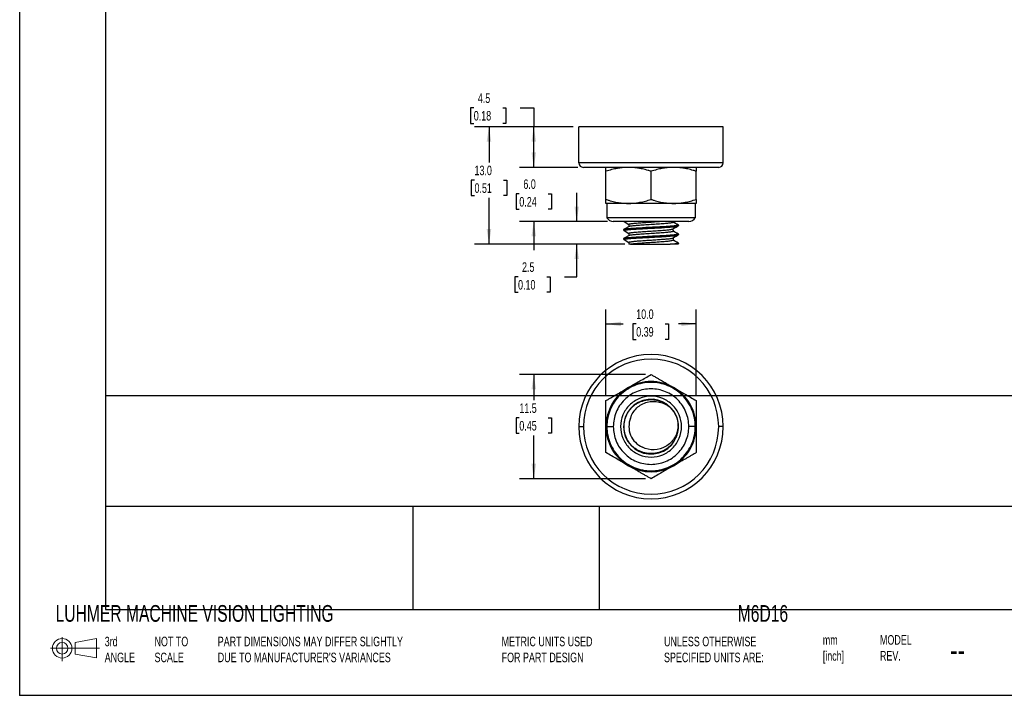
# Model space of a CAD drawing. Header units: millimetres. Extents: x 0 to 419, y 0 to 324.
# Tile 1 of 5: x 0 to 109, y 0 to 75. Entities that reach past the tile are written whole.
import ezdxf

# ---------------------------------------------------------------- set-up
doc = ezdxf.new("R2010")
doc.units = ezdxf.units.MM
doc.header["$LTSCALE"] = 0.5
doc.layers.add('DIMENSIONS', color=140, linetype='Continuous', lineweight=25)
doc.layers.add('TEXT', color=140, linetype='Continuous', lineweight=25)
doc.styles.add('SLDTEXTSTYLE0', font='TXT', dxfattribs={"width": 0.7})
doc.dimstyles.new('SLDDIMSTYLE1', dxfattribs={"dimtxt": 1.079004, "dimasz": 1.651, "dimexe": 0, "dimexo": 0.0625, "dimgap": 0.269751, "dimtad": 0, "dimtih": 1, "dimtoh": 1, "dimdec": 1, "dimrnd": 1e-09, "dimzin": 12, "dimdsep": 46, "dimtxsty": 'SLDTEXTSTYLE0', "dimsah": 1, "dimcen": 0.09, "dimadec": 0, "dimazin": 3, "dimtfac": 1, "dimtdec": 1, "dimtofl": 0, "dimtmove": 0, "dimatfit": 3, "dimfxl": 0, "dimfrac": 2, "dimtolj": 1, "dimtzin": 12, "dimarcsym": 0})
doc.dimstyles.new('SLDDIMSTYLE2', dxfattribs={"dimtxt": 1.079004, "dimasz": 1.651, "dimexe": 0, "dimexo": 0.0625, "dimgap": 0.269751, "dimtad": 0, "dimtih": 1, "dimtoh": 1, "dimdec": 1, "dimrnd": 1e-09, "dimzin": 4, "dimdsep": 46, "dimtxsty": 'SLDTEXTSTYLE0', "dimsah": 1, "dimcen": 0.09, "dimadec": 0, "dimazin": 1, "dimtfac": 1, "dimtdec": 1, "dimtmove": 0, "dimatfit": 0, "dimfxl": 0, "dimfrac": 2, "dimtolj": 1, "dimtzin": 12, "dimarcsym": 0})
doc.dimstyles.new('SLDDIMSTYLE3', dxfattribs={"dimtxt": 1.079004, "dimasz": 1.651, "dimexe": 0, "dimexo": 0.0625, "dimgap": 0.269751, "dimtad": 0, "dimtih": 1, "dimtoh": 1, "dimdec": 1, "dimrnd": 1e-09, "dimzin": 12, "dimdsep": 46, "dimtxsty": 'SLDTEXTSTYLE0', "dimsah": 1, "dimcen": 0.09, "dimadec": 0, "dimazin": 3, "dimtfac": 1, "dimtdec": 1, "dimtmove": 0, "dimatfit": 0, "dimfxl": 0, "dimfrac": 2, "dimtolj": 1, "dimtzin": 12, "dimarcsym": 0})
doc.dimstyles.new('SLDDIMSTYLE4', dxfattribs={"dimtxt": 1.079004, "dimasz": 1.651, "dimexe": 0, "dimexo": 0.0625, "dimgap": 0.269751, "dimtad": 0, "dimtih": 1, "dimtoh": 1, "dimdec": 1, "dimrnd": 1e-09, "dimzin": 4, "dimdsep": 46, "dimtxsty": 'SLDTEXTSTYLE0', "dimsah": 1, "dimcen": 0.09, "dimadec": 0, "dimazin": 1, "dimtfac": 1, "dimtdec": 1, "dimtofl": 0, "dimtmove": 0, "dimatfit": 3, "dimfxl": 0, "dimfrac": 2, "dimtolj": 1, "dimtzin": 12, "dimarcsym": 0})

# ---------------------------------------------------------------- blocks, each defined once
blk = doc.blocks.new('Block11')
at = {"color": 7, "linetype": 'Continuous', "lineweight": 18}
for p, q in [((1.29, 2.66), (1.29, 0)), ((2.74, 2.08), (5.09, 2.52)), ((5.09, 2.52), (5.09, 0.37)), ((0, 1.44), (5.44, 1.44)), ((2.74, 0.8), (2.74, 2.08)), ((2.74, 0.8), (5.09, 0.37))]:
    blk.add_line(p, q, dxfattribs=at)
for radius in [1.08, 0.643]:
    blk.add_circle((1.29, 1.44), radius, dxfattribs=at)
blk = doc.blocks.new('Block12')
at = {"color": 7, "linetype": 'Continuous'}
blk.add_blockref('Block11', (0, 0), dxfattribs=at)
blk = doc.blocks.new('_D_1')
at = {"layer": 'DIMENSIONS'}
for p, q in [((50.34, 65.14), (49.98, 65.14)), ((49.98, 65.14), (49.98, 63.42)), ((53.55, 65.14), (53.91, 65.14)), ((53.91, 65.14), (53.91, 63.42)), ((55.49, 65.14), (56.99, 65.14)), ((56.99, 65.14), (56.99, 63.04)), ((49.98, 63.42), (50.34, 63.42)), ((53.91, 63.42), (53.55, 63.42)), ((61.36, 63.04), (55.41, 63.04)), ((56.99, 58.54), (56.99, 63.04)), ((61.86, 58.54), (55.41, 58.54))]:
    blk.add_line(p, q, dxfattribs=at)
for points in [[(56.99, 63.04), (56.74, 61.39), (57.25, 61.39)], [(56.99, 58.54), (57.25, 60.19), (56.74, 60.19)]]:
    blk.add_solid(points, dxfattribs=at)
at = {"layer": 'DIMENSIONS', "char_height": 1.058, "attachment_point": 1, "style": 'SLDTEXTSTYLE0'}
for s, insert in [('4.5', (50.79, 66.74)), ('0.18', (50.34, 64.79))]:
    blk.add_mtext(s, dxfattribs=dict(at, insert=insert))
blk = doc.blocks.new('_D_2')
at = {"layer": 'DIMENSIONS'}
for p, q in [((56.99, 58.54), (56.99, 61.72)), ((61.86, 58.54), (55.41, 58.54)), ((55.39, 55.6), (55.03, 55.6)), ((55.03, 55.6), (55.03, 53.89)), ((58.6, 55.6), (58.96, 55.6)), ((58.96, 55.6), (58.96, 53.89)), ((55.03, 53.89), (55.39, 53.89)), ((58.96, 53.89), (58.6, 53.89)), ((65.17, 52.54), (55.41, 52.54)), ((56.99, 52.54), (56.99, 49.37))]:
    blk.add_line(p, q, dxfattribs=at)
for points in [[(56.99, 58.54), (57.25, 60.19), (56.74, 60.19)], [(56.99, 52.54), (56.74, 50.89), (57.25, 50.89)]]:
    blk.add_solid(points, dxfattribs=at)
at = {"layer": 'DIMENSIONS', "char_height": 1.058, "attachment_point": 1, "style": 'SLDTEXTSTYLE0'}
for s, insert in [('6.0', (55.84, 57.21)), ('0.24', (55.39, 55.25))]:
    blk.add_mtext(s, dxfattribs=dict(at, insert=insert))
blk = doc.blocks.new('_D_3')
at = {"layer": 'DIMENSIONS'}
for p, q in [((61.75, 52.54), (61.75, 55.72)), ((65.17, 52.54), (60.16, 52.54)), ((67.09, 50.04), (60.16, 50.04)), ((61.75, 46.4), (61.75, 50.04)), ((55.25, 46.4), (54.88, 46.4)), ((54.88, 46.4), (54.88, 44.69)), ((58.45, 46.4), (58.81, 46.4)), ((58.81, 46.4), (58.81, 44.69)), ((60.4, 46.4), (61.75, 46.4)), ((54.88, 44.69), (55.25, 44.69)), ((58.81, 44.69), (58.45, 44.69))]:
    blk.add_line(p, q, dxfattribs=at)
for points in [[(61.75, 52.54), (62, 54.19), (61.5, 54.19)], [(61.75, 50.04), (61.5, 48.39), (62, 48.39)]]:
    blk.add_solid(points, dxfattribs=at)
at = {"layer": 'DIMENSIONS', "char_height": 1.058, "attachment_point": 1, "style": 'SLDTEXTSTYLE0'}
for s, insert in [('2.5', (55.69, 48.01)), ('0.10', (55.25, 46.05))]:
    blk.add_mtext(s, dxfattribs=dict(at, insert=insert))
blk = doc.blocks.new('_D_4')
at = {"layer": 'DIMENSIONS'}
for p, q in [((61.36, 63.04), (50.44, 63.04)), ((52.03, 63.04), (52.03, 59.08)), ((50.42, 57.12), (50.06, 57.12)), ((50.06, 57.12), (50.06, 55.41)), ((53.63, 57.12), (53.99, 57.12)), ((53.99, 57.12), (53.99, 55.41)), ((50.06, 55.41), (50.42, 55.41)), ((52.03, 50.04), (52.03, 55.16)), ((53.99, 55.41), (53.63, 55.41)), ((67.09, 50.04), (50.44, 50.04))]:
    blk.add_line(p, q, dxfattribs=at)
for points in [[(52.03, 63.04), (51.77, 61.39), (52.28, 61.39)], [(52.03, 50.04), (52.28, 51.69), (51.77, 51.69)]]:
    blk.add_solid(points, dxfattribs=at)
at = {"layer": 'DIMENSIONS', "char_height": 1.058, "attachment_point": 1, "style": 'SLDTEXTSTYLE0'}
for s, insert in [('13.0', (50.42, 58.73)), ('0.51', (50.42, 56.77))]:
    blk.add_mtext(s, dxfattribs=dict(at, insert=insert))
blk = doc.blocks.new('_D_5')
at = {"layer": 'DIMENSIONS'}
for p, q in [((69.36, 35.57), (55.41, 35.57)), ((56.99, 35.57), (56.99, 32.72)), ((55.39, 30.77), (55.03, 30.77)), ((55.03, 30.77), (55.03, 29.05)), ((58.6, 30.77), (58.96, 30.77)), ((58.96, 30.77), (58.96, 29.05)), ((55.03, 29.05), (55.39, 29.05)), ((56.99, 24.02), (56.99, 28.81)), ((58.96, 29.05), (58.6, 29.05)), ((69.36, 24.02), (55.41, 24.02))]:
    blk.add_line(p, q, dxfattribs=at)
for points in [[(56.99, 35.57), (56.74, 33.92), (57.25, 33.92)], [(56.99, 24.02), (57.25, 25.67), (56.74, 25.67)]]:
    blk.add_solid(points, dxfattribs=at)
at = {"layer": 'DIMENSIONS', "char_height": 1.058, "attachment_point": 1, "style": 'SLDTEXTSTYLE0'}
for s, insert in [('11.5', (55.39, 32.37)), ('0.45', (55.39, 30.42))]:
    blk.add_mtext(s, dxfattribs=dict(at, insert=insert))
blk = doc.blocks.new('_D_6')
at = {"layer": 'DIMENSIONS'}
for p, q in [((64.99, 33.32), (64.99, 42.77)), ((74.99, 33.32), (74.99, 42.77)), ((64.99, 41.18), (66.89, 41.18)), ((68.35, 41.18), (67.99, 41.18)), ((67.99, 41.18), (67.99, 39.47)), ((71.56, 41.18), (71.92, 41.18)), ((71.92, 41.18), (71.92, 39.47)), ((74.99, 41.18), (73.02, 41.18)), ((67.99, 39.47), (68.35, 39.47)), ((71.92, 39.47), (71.56, 39.47))]:
    blk.add_line(p, q, dxfattribs=at)
for points in [[(64.99, 41.18), (66.65, 40.93), (66.65, 41.43)], [(74.99, 41.18), (73.34, 41.43), (73.34, 40.93)]]:
    blk.add_solid(points, dxfattribs=at)
at = {"layer": 'DIMENSIONS', "char_height": 1.058, "attachment_point": 1, "style": 'SLDTEXTSTYLE0'}
for s, insert in [('10.0', (68.35, 42.79)), ('0.39', (68.35, 40.83))]:
    blk.add_mtext(s, dxfattribs=dict(at, insert=insert))

msp = doc.modelspace()

# ---------------------------------------------------------------- linework, layer by layer
at = {"color": 7, "linetype": 'Continuous'}
for p in [(0, 323.85), (419.1, 0)]:
    msp.add_line(p, (0, 0), dxfattribs=at)
for p, q in [((77.99, 63.04), (61.99, 63.04)), ((61.99, 59.04), (61.99, 63.04)), ((77.99, 59.04), (77.99, 63.04)), ((77.99, 59.04), (61.99, 59.04)), ((77.49, 58.54), (62.49, 58.54)), ((64.99, 54.99), (64.99, 58.1)), ((69.99, 54.99), (69.99, 58.1)), ((74.99, 54.99), (74.99, 58.1)), ((67.49, 54.54), (64.99, 54.54)), ((65.09, 54.54), (65.09, 52.96)), ((72.49, 54.54), (67.49, 54.54)), ((74.99, 54.54), (72.49, 54.54)), ((74.89, 54.54), (74.89, 52.96)), ((66.99, 52.54), (67.02, 52.52)), ((67.01, 52.53), (66.99, 52.54)), ((67.01, 52.53), (67.54, 52.22)), ((72.45, 52.54), (72.45, 52.48)), ((72.45, 52.48), (72.99, 52.17)), ((67.55, 52), (67.01, 51.68)), ((67.01, 51.53), (67.54, 51.22)), ((67.54, 52.23), (67.54, 51.98)), ((72.45, 51.57), (72.45, 51.48)), ((72.45, 51.48), (72.99, 51.17)), ((67.55, 51), (67.01, 50.68)), ((67.01, 50.53), (67.54, 50.22)), ((67.54, 51.23), (67.54, 50.98)), ((67.54, 50.23), (67.54, 50.04)), ((72.45, 50.73), (72.45, 50.48)), ((72.45, 50.48), (72.99, 50.17)), ((67.72, 30.74), (67.71, 30.71)), ((61.99, 29.79), (62.49, 29.79)), ((65.09, 29.79), (65.81, 29.79)), ((67.55, 29.94), (67.54, 29.79)), ((67.54, 29.79), (67.54, 29.73)), ((74.89, 29.79), (74.18, 29.79)), ((77.99, 29.79), (77.49, 29.79)), ((69, 27.55), (69.05, 27.52))]:
    msp.add_line(p, q)
for centre, radius, start, end in [((62.49, 59.04), 0.5, 180, 270), ((77.49, 59.04), 0.5, 270, 0), ((65.81, 53.35), 0.812, 208.7266, 270), ((74.18, 53.35), 0.812, 270, 331.2734), ((69.99, 29.79), 8, 0, 180), ((69.99, 29.79), 7.5, 0, 180), ((69.99, 29.79), 5, 120, 180), ((69.99, 29.79), 5, 60, 120), ((69.99, 29.79), 5, 0, 60), ((69.99, 29.79), 3.04, 22.8629, 0.0214), ((69.99, 29.79), 8, 180, 0), ((69.99, 29.79), 7.5, 180, 0), ((69.99, 29.79), 5, 180, 240), ((69.99, 29.79), 5, 300, 0), ((69.99, 29.79), 5, 240, 300)]:
    msp.add_arc(centre, radius, start, end)
for points, knots in [([(67.49, 58.54), (67.41, 58.54), (67.24, 58.54), (66.99, 58.52), (66.74, 58.5), (66.49, 58.47), (66.11, 58.4), (65.61, 58.29), (65.21, 58.16), (64.99, 58.1)], [0, 0, 0, 0, 0.097907, 0.19678, 0.296726, 0.397848, 0.500244, 0.741842, 1, 1, 1, 1]), ([(64.99, 58.1), (64.99, 58.13), (64.99, 58.2), (64.99, 58.29), (64.99, 58.36), (64.99, 58.43), (64.99, 58.49), (64.99, 58.53), (64.99, 58.54), (64.99, 58.54)], [0, 0, 0, 0, 0.130832, 0.257521, 0.380172, 0.498903, 0.669006, 0.835878, 1, 1, 1, 1]), ([(69.99, 58.1), (69.89, 58.13), (69.68, 58.2), (69.36, 58.29), (69.06, 58.36), (68.72, 58.43), (68.33, 58.49), (67.91, 58.53), (67.63, 58.54), (67.49, 58.54)], [0, 0, 0, 0, 0.1311947, 0.2582319, 0.3812196, 0.5002767, 0.6698857, 0.8363014, 1, 1, 1, 1]), ([(72.49, 58.54), (72.41, 58.54), (72.24, 58.54), (71.99, 58.52), (71.74, 58.5), (71.49, 58.47), (71.11, 58.4), (70.61, 58.29), (70.21, 58.16), (69.99, 58.1)], [0, 0, 0, 0, 0.097907, 0.19678, 0.296726, 0.397848, 0.500244, 0.741842, 1, 1, 1, 1]), ([(74.99, 58.1), (74.89, 58.13), (74.68, 58.2), (74.36, 58.29), (74.06, 58.36), (73.72, 58.43), (73.33, 58.49), (72.91, 58.53), (72.63, 58.54), (72.49, 58.54)], [0, 0, 0, 0, 0.131195, 0.258232, 0.38122, 0.500277, 0.669886, 0.836301, 1, 1, 1, 1]), ([(74.99, 58.54), (74.99, 58.54), (74.99, 58.54), (74.99, 58.52), (74.99, 58.5), (74.99, 58.47), (74.99, 58.4), (74.99, 58.29), (74.99, 58.16), (74.99, 58.1)], [0, 0, 0, 0, 0.098121, 0.197185, 0.297298, 0.398564, 0.501083, 0.742378, 1, 1, 1, 1]), ([(64.99, 54.99), (65.1, 54.95), (65.31, 54.89), (65.63, 54.8), (65.93, 54.72), (66.27, 54.65), (66.65, 54.59), (67.08, 54.55), (67.36, 54.55), (67.49, 54.54)], [0, 0, 0, 0, 0.131195, 0.258232, 0.38122, 0.500277, 0.669886, 0.836301, 1, 1, 1, 1]), ([(64.99, 54.54), (64.99, 54.54), (64.99, 54.55), (64.99, 54.56), (64.99, 54.58), (64.99, 54.62), (64.99, 54.68), (64.99, 54.79), (64.99, 54.92), (64.99, 54.99)], [0, 0, 0, 0, 0.0981214, 0.1971852, 0.2972984, 0.3985644, 0.5010833, 0.742378, 1, 1, 1, 1]), ([(67.49, 54.54), (67.58, 54.54), (67.74, 54.55), (67.99, 54.56), (68.25, 54.58), (68.5, 54.62), (68.88, 54.68), (69.38, 54.79), (69.78, 54.92), (69.99, 54.99)], [0, 0, 0, 0, 0.097907, 0.19678, 0.296726, 0.397848, 0.500244, 0.741842, 1, 1, 1, 1]), ([(69.99, 54.99), (70.1, 54.95), (70.31, 54.89), (70.63, 54.8), (70.93, 54.72), (71.27, 54.65), (71.65, 54.59), (72.08, 54.55), (72.36, 54.55), (72.49, 54.54)], [0, 0, 0, 0, 0.131195, 0.258232, 0.38122, 0.500277, 0.669886, 0.836301, 1, 1, 1, 1]), ([(72.49, 54.54), (72.58, 54.54), (72.74, 54.55), (72.99, 54.56), (73.25, 54.58), (73.5, 54.62), (73.88, 54.68), (74.38, 54.79), (74.78, 54.92), (74.99, 54.99)], [0, 0, 0, 0, 0.097907, 0.19678, 0.296726, 0.397848, 0.500244, 0.741842, 1, 1, 1, 1]), ([(74.99, 54.99), (74.99, 54.95), (74.99, 54.89), (74.99, 54.8), (74.99, 54.72), (74.99, 54.65), (74.99, 54.59), (74.99, 54.55), (74.99, 54.55), (74.99, 54.54)], [0, 0, 0, 0, 0.130832, 0.257521, 0.380172, 0.498903, 0.669006, 0.835878, 1, 1, 1, 1]), ([(74.89, 52.96), (74.89, 52.96), (74.77, 52.96), (74.28, 52.96), (73.91, 52.96), (73.01, 52.96), (72.46, 52.96), (71.28, 52.96), (70.64, 52.96), (69.35, 52.96), (68.71, 52.96), (67.53, 52.96), (66.98, 52.96), (66.08, 52.96), (65.71, 52.96), (65.22, 52.96), (65.09, 52.96), (65.09, 52.96)], [0, 0, 0, 0, 0.125, 0.125, 0.25, 0.25, 0.375, 0.375, 0.5, 0.5, 0.625, 0.625, 0.75, 0.75, 0.875, 0.875, 1, 1, 1, 1]), ([(74.18, 52.54), (74.18, 52.54), (74.08, 52.54), (73.65, 52.54), (73.35, 52.54), (72.56, 52.54), (72.11, 52.54), (71.08, 52.54), (70.55, 52.54), (69.44, 52.54), (68.9, 52.54), (67.88, 52.54), (67.43, 52.54), (66.64, 52.54), (66.34, 52.54), (65.91, 52.54), (65.81, 52.54), (65.81, 52.54)], [0, 0, 0, 0, 0.125, 0.125, 0.25, 0.25, 0.375, 0.375, 0.5, 0.5, 0.625, 0.625, 0.75, 0.75, 0.875, 0.875, 1, 1, 1, 1]), ([(67.54, 52.23), (67.54, 52.24), (67.55, 52.25), (67.65, 52.28), (67.79, 52.3), (68, 52.33), (68.25, 52.35), (68.54, 52.38), (68.87, 52.4), (69.23, 52.43), (69.61, 52.45), (69.99, 52.48), (70.38, 52.5), (70.7, 52.53), (70.87, 52.54), (70.93, 52.54)], [0, 0, 0, 0, 0.08, 0.159999, 0.239999, 0.319998, 0.399997, 0.479997, 0.559996, 0.639996, 0.719996, 0.799996, 0.879995, 0.959995, 1, 1, 1, 1]), ([(67.56, 52), (67.56, 52), (67.57, 52.01), (67.65, 52.03), (67.79, 52.05), (68, 52.08), (68.25, 52.1), (68.54, 52.13), (68.87, 52.15), (69.23, 52.18), (69.61, 52.2), (69.99, 52.23), (70.38, 52.25), (70.76, 52.28), (71.12, 52.3), (71.45, 52.33), (71.74, 52.35), (71.99, 52.38), (72.19, 52.4), (72.34, 52.43), (72.44, 52.45), (72.45, 52.47), (72.45, 52.48)], [0, 0, 0, 0, 0.0142463, 0.0661282, 0.1180099, 0.1698915, 0.221773, 0.2736547, 0.3255365, 0.3774185, 0.4293006, 0.4811826, 0.5330644, 0.5849459, 0.6368274, 0.6887091, 0.740591, 0.7924732, 0.8443553, 0.8962367, 0.9481176, 1, 1, 1, 1]), ([(72.97, 52.19), (72.91, 52.22), (72.8, 52.28), (72.65, 52.36), (72.55, 52.41), (72.49, 52.45), (72.46, 52.47), (72.45, 52.48)], [0, 0, 0, 0, 0.394948, 0.692448, 0.81441, 0.924585, 1, 1, 1, 1]), ([(67.03, 51.69), (67.01, 51.68), (66.97, 51.66), (66.94, 51.62), (66.96, 51.56), (67, 51.53), (67.02, 51.52)], [0, 0, 0, 0, 0.230176, 0.477701, 0.740915, 1, 1, 1, 1]), ([(67.01, 51.53), (67, 51.53), (66.98, 51.54), (67.01, 51.56), (67.09, 51.58), (67.21, 51.6), (67.39, 51.63), (67.61, 51.65), (67.87, 51.67), (68.16, 51.69), (68.49, 51.71), (68.84, 51.73), (69.22, 51.75), (69.6, 51.77), (69.99, 51.79), (70.39, 51.81), (70.77, 51.83), (71.15, 51.85), (71.5, 51.88), (71.83, 51.9), (72.12, 51.92), (72.38, 51.94), (72.6, 51.96), (72.77, 51.98), (72.9, 52), (72.94, 52.01), (72.96, 52.02)], [0, 0, 0, 0, 0.0297, 0.071985, 0.114269, 0.156554, 0.198839, 0.241123, 0.283408, 0.325693, 0.367978, 0.410263, 0.452548, 0.494833, 0.537117, 0.579402, 0.621687, 0.663971, 0.706256, 0.748541, 0.790825, 0.83311, 0.875395, 0.91768, 0.959965, 1, 1, 1, 1]), ([(67.02, 51.69), (67.05, 51.7), (67.09, 51.71), (67.22, 51.73), (67.39, 51.75), (67.61, 51.77), (67.87, 51.79), (68.16, 51.81), (68.49, 51.83), (68.84, 51.85), (69.22, 51.88), (69.6, 51.9), (69.99, 51.92), (70.39, 51.94), (70.77, 51.96), (71.15, 51.98), (71.5, 52), (71.83, 52.02), (72.12, 52.04), (72.38, 52.06), (72.6, 52.08), (72.77, 52.1), (72.9, 52.13), (72.98, 52.15), (72.99, 52.16), (72.99, 52.17)], [0, 0, 0, 0, 0.041079, 0.084666, 0.128253, 0.17184, 0.215428, 0.259015, 0.302602, 0.34619, 0.389777, 0.433365, 0.476952, 0.52054, 0.564127, 0.607714, 0.651301, 0.694888, 0.738476, 0.782063, 0.825651, 0.869238, 0.912825, 0.956413, 1, 1, 1, 1]), ([(67.54, 51.23), (67.54, 51.24), (67.55, 51.25), (67.65, 51.28), (67.79, 51.3), (68, 51.33), (68.25, 51.35), (68.54, 51.38), (68.87, 51.4), (69.23, 51.43), (69.61, 51.45), (69.99, 51.48), (70.38, 51.5), (70.76, 51.53), (71.12, 51.55), (71.45, 51.58), (71.74, 51.6), (71.99, 51.63), (72.19, 51.65), (72.32, 51.68), (72.36, 51.69), (72.37, 51.69)], [0, 0, 0, 0, 0.054204, 0.108408, 0.162612, 0.216815, 0.271019, 0.325223, 0.379427, 0.433631, 0.487835, 0.542039, 0.596243, 0.650447, 0.70465, 0.758854, 0.813058, 0.867262, 0.921466, 0.97567, 1, 1, 1, 1]), ([(67.56, 51), (67.56, 51), (67.57, 51.01), (67.65, 51.03), (67.79, 51.05), (68, 51.08), (68.25, 51.1), (68.54, 51.13), (68.87, 51.15), (69.23, 51.18), (69.61, 51.2), (69.99, 51.23), (70.38, 51.25), (70.76, 51.28), (71.12, 51.3), (71.45, 51.33), (71.74, 51.35), (71.99, 51.38), (72.19, 51.4), (72.34, 51.43), (72.44, 51.45), (72.45, 51.47), (72.45, 51.48)], [0, 0, 0, 0, 0.0142463, 0.0661282, 0.1180099, 0.1698915, 0.221773, 0.2736547, 0.3255365, 0.3774185, 0.4293006, 0.4811826, 0.5330644, 0.5849459, 0.6368274, 0.6887091, 0.740591, 0.7924732, 0.8443553, 0.8962367, 0.9481176, 1, 1, 1, 1]), ([(72.38, 51.69), (72.4, 51.7), (72.43, 51.72), (72.49, 51.76), (72.55, 51.8), (72.65, 51.85), (72.8, 51.93), (72.91, 51.99), (72.97, 52.02)], [0, 0, 0, 0, 0.091664, 0.183568, 0.280855, 0.388551, 0.651251, 1, 1, 1, 1]), ([(72.45, 51.57), (72.45, 51.59), (72.45, 51.63), (72.42, 51.68), (72.41, 51.7)], [0, 0, 0, 0, 0.500008, 1, 1, 1, 1]), ([(72.97, 51.19), (72.91, 51.22), (72.8, 51.28), (72.65, 51.36), (72.55, 51.41), (72.49, 51.45), (72.46, 51.47), (72.45, 51.48)], [0, 0, 0, 0, 0.394948, 0.692448, 0.81441, 0.924585, 1, 1, 1, 1]), ([(72.99, 52.17), (72.99, 52.17), (72.99, 52.18), (72.97, 52.19), (72.96, 52.19)], [0, 0, 0, 0, 0.949454, 1, 1, 1, 1]), ([(72.96, 52.02), (72.98, 52.03), (73.03, 52.05), (73.03, 52.09), (73.04, 52.1)], [0, 0, 0, 0, 0.497481, 1, 1, 1, 1]), ([(73.04, 52.1), (73.04, 52.12), (73.03, 52.15), (72.99, 52.17), (72.98, 52.18)], [0, 0, 0, 0, 0.5807578, 1, 1, 1, 1]), ([(67.03, 50.69), (67.01, 50.68), (66.97, 50.66), (66.94, 50.62), (66.96, 50.56), (67, 50.53), (67.02, 50.52)], [0, 0, 0, 0, 0.230176, 0.477701, 0.740915, 1, 1, 1, 1]), ([(67.01, 50.53), (67, 50.53), (66.98, 50.54), (67.01, 50.56), (67.09, 50.58), (67.21, 50.6), (67.39, 50.63), (67.61, 50.65), (67.87, 50.67), (68.16, 50.69), (68.49, 50.71), (68.84, 50.73), (69.22, 50.75), (69.6, 50.77), (69.99, 50.79), (70.39, 50.81), (70.77, 50.83), (71.15, 50.85), (71.5, 50.88), (71.83, 50.9), (72.12, 50.92), (72.38, 50.94), (72.6, 50.96), (72.77, 50.98), (72.9, 51), (72.94, 51.01), (72.96, 51.02)], [0, 0, 0, 0, 0.0297, 0.071985, 0.114269, 0.156554, 0.198839, 0.241123, 0.283408, 0.325693, 0.367978, 0.410263, 0.452548, 0.494833, 0.537117, 0.579402, 0.621687, 0.663971, 0.706256, 0.748541, 0.790825, 0.83311, 0.875395, 0.91768, 0.959965, 1, 1, 1, 1]), ([(67.02, 50.69), (67.05, 50.7), (67.09, 50.71), (67.22, 50.73), (67.39, 50.75), (67.61, 50.77), (67.87, 50.79), (68.16, 50.81), (68.49, 50.83), (68.84, 50.85), (69.22, 50.88), (69.6, 50.9), (69.99, 50.92), (70.39, 50.94), (70.77, 50.96), (71.15, 50.98), (71.5, 51), (71.83, 51.02), (72.12, 51.04), (72.38, 51.06), (72.6, 51.08), (72.77, 51.1), (72.9, 51.13), (72.98, 51.15), (72.99, 51.16), (72.99, 51.17)], [0, 0, 0, 0, 0.041079, 0.084666, 0.128253, 0.17184, 0.215428, 0.259015, 0.302602, 0.34619, 0.389777, 0.433365, 0.476952, 0.52054, 0.564127, 0.607714, 0.651301, 0.694888, 0.738476, 0.782063, 0.825651, 0.869238, 0.912825, 0.956413, 1, 1, 1, 1]), ([(67.54, 50.23), (67.54, 50.23), (67.53, 50.24), (67.57, 50.26), (67.64, 50.28), (67.77, 50.3), (67.93, 50.32), (68.13, 50.34), (68.36, 50.36), (68.62, 50.39), (68.91, 50.41), (69.22, 50.43), (69.54, 50.45), (69.87, 50.47), (70.21, 50.49), (70.53, 50.52), (70.85, 50.54), (71.16, 50.56), (71.44, 50.58), (71.69, 50.6), (71.92, 50.62), (72.11, 50.64), (72.26, 50.67), (72.35, 50.68), (72.37, 50.69), (72.38, 50.69)], [0, 0, 0, 0, 0.0127809, 0.0593649, 0.1059488, 0.1525326, 0.1991162, 0.2456999, 0.2922835, 0.3388673, 0.3854512, 0.4320352, 0.4786193, 0.5252033, 0.5717872, 0.6183709, 0.6649545, 0.7115381, 0.7581218, 0.8047058, 0.85129, 0.8978742, 0.9444581, 0.9910413, 1, 1, 1, 1]), ([(67.72, 50.04), (67.83, 50.06), (67.98, 50.08), (68.36, 50.12), (68.59, 50.13), (69.08, 50.17), (69.35, 50.19), (69.91, 50.22), (70.2, 50.24), (70.75, 50.28), (71.02, 50.3), (71.5, 50.33), (71.72, 50.35), (72.07, 50.39), (72.21, 50.41), (72.4, 50.44), (72.45, 50.46), (72.45, 50.48)], [0, 0, 0, 0, 0.125, 0.125, 0.25, 0.25, 0.375, 0.375, 0.5, 0.5, 0.625, 0.625, 0.75, 0.75, 0.875, 0.875, 1, 1, 1, 1]), ([(72.38, 50.69), (72.4, 50.7), (72.43, 50.72), (72.49, 50.76), (72.55, 50.8), (72.65, 50.85), (72.8, 50.93), (72.91, 50.99), (72.97, 51.02)], [0, 0, 0, 0, 0.091664, 0.183568, 0.280855, 0.388551, 0.651251, 1, 1, 1, 1]), ([(72.97, 50.19), (72.91, 50.22), (72.8, 50.28), (72.65, 50.36), (72.55, 50.41), (72.49, 50.45), (72.46, 50.47), (72.45, 50.48)], [0, 0, 0, 0, 0.394948, 0.692448, 0.81441, 0.924585, 1, 1, 1, 1]), ([(72.99, 51.17), (72.99, 51.17), (72.99, 51.18), (72.97, 51.19), (72.96, 51.19)], [0, 0, 0, 0, 0.949454, 1, 1, 1, 1]), ([(72.96, 51.02), (72.98, 51.03), (73.03, 51.05), (73.03, 51.09), (73.04, 51.1)], [0, 0, 0, 0, 0.497481, 1, 1, 1, 1]), ([(73.04, 51.1), (73.04, 51.12), (73.03, 51.15), (72.99, 51.17), (72.98, 51.18)], [0, 0, 0, 0, 0.580758, 1, 1, 1, 1]), ([(67.72, 50.04), (67.68, 50.04), (67.6, 50.04), (67.54, 50.04), (67.54, 50.04), (67.54, 50.04)], [0, 0, 0, 0, 0.373289, 0.746583, 1, 1, 1, 1]), ([(67.72, 50.04), (67.85, 50.04), (68.09, 50.04), (68.73, 50.04), (69.14, 50.04), (70.01, 50.04), (70.47, 50.04), (71.35, 50.04), (71.77, 50.04), (72.12, 50.04)], [0, 0, 0, 0, 0.25, 0.25, 0.5, 0.5, 0.75, 0.75, 1, 1, 1, 1]), ([(72.12, 50.04), (72.39, 50.06), (72.62, 50.08), (72.92, 50.13), (72.99, 50.15), (72.99, 50.17)], [0, 0, 0, 0, 0.5, 0.5, 1, 1, 1, 1]), ([(73, 50.04), (73, 50.04), (73, 50.04), (72.99, 50.04), (72.95, 50.04), (72.9, 50.04), (72.83, 50.04), (72.75, 50.04), (72.65, 50.04), (72.55, 50.04), (72.44, 50.04), (72.33, 50.04), (72.22, 50.04), (72.15, 50.04), (72.12, 50.04)], [0, 0, 0, 0, 0.031039, 0.121852, 0.217913, 0.316915, 0.417343, 0.518043, 0.609659, 0.699606, 0.78654, 0.868428, 0.941727, 1, 1, 1, 1]), ([(72.99, 50.17), (72.99, 50.17), (72.99, 50.18), (72.97, 50.19), (72.96, 50.19)], [0, 0, 0, 0, 0.949454, 1, 1, 1, 1]), ([(73.04, 50.1), (73.04, 50.12), (73.03, 50.15), (72.99, 50.17), (72.98, 50.18)], [0, 0, 0, 0, 0.580758, 1, 1, 1, 1]), ([(73, 50.05), (73.01, 50.05), (73.03, 50.06), (73.03, 50.09), (73.04, 50.1)], [0, 0, 0, 0, 0.391876, 1, 1, 1, 1]), ([(67.49, 34.12), (67.58, 34.17), (67.74, 34.27), (67.99, 34.41), (68.25, 34.56), (68.5, 34.71), (68.88, 34.92), (69.38, 35.21), (69.78, 35.45), (69.99, 35.57)], [0, 0, 0, 0, 0.097907, 0.19678, 0.296726, 0.397848, 0.500244, 0.741842, 1, 1, 1, 1]), ([(69.99, 35.57), (70.1, 35.51), (70.31, 35.39), (70.63, 35.2), (70.93, 35.03), (71.27, 34.83), (71.65, 34.61), (72.08, 34.37), (72.36, 34.2), (72.49, 34.12)], [0, 0, 0, 0, 0.131195, 0.258232, 0.38122, 0.500277, 0.669886, 0.836301, 1, 1, 1, 1]), ([(64.99, 32.68), (65.1, 32.74), (65.31, 32.86), (65.63, 33.05), (65.93, 33.22), (66.27, 33.42), (66.65, 33.64), (67.08, 33.88), (67.36, 34.04), (67.49, 34.12)], [0, 0, 0, 0, 0.131195, 0.258232, 0.38122, 0.500277, 0.669886, 0.836301, 1, 1, 1, 1]), ([(74.89, 29.79), (74.89, 30.44), (74.77, 31.08), (74.28, 32.26), (73.91, 32.81), (73.01, 33.71), (72.46, 34.08), (71.28, 34.57), (70.64, 34.69), (69.35, 34.69), (68.71, 34.57), (67.53, 34.08), (66.98, 33.71), (66.08, 32.81), (65.71, 32.26), (65.22, 31.08), (65.09, 30.44), (65.09, 29.79)], [0, 0, 0, 0, 0.125, 0.125, 0.25, 0.25, 0.375, 0.375, 0.5, 0.5, 0.625, 0.625, 0.75, 0.75, 0.875, 0.875, 1, 1, 1, 1]), ([(74.18, 29.79), (74.18, 30.35), (74.08, 30.88), (73.65, 31.91), (73.35, 32.36), (72.56, 33.15), (72.11, 33.45), (71.08, 33.88), (70.55, 33.98), (69.44, 33.98), (68.9, 33.88), (67.88, 33.45), (67.43, 33.15), (66.64, 32.36), (66.34, 31.91), (65.91, 30.88), (65.81, 30.35), (65.81, 29.79)], [0, 0, 0, 0, 0.125, 0.125, 0.25, 0.25, 0.375, 0.375, 0.5, 0.5, 0.625, 0.625, 0.75, 0.75, 0.875, 0.875, 1, 1, 1, 1]), ([(72.49, 34.12), (72.58, 34.08), (72.74, 33.98), (72.99, 33.84), (73.25, 33.69), (73.5, 33.54), (73.88, 33.33), (74.38, 33.04), (74.78, 32.8), (74.99, 32.68)], [0, 0, 0, 0, 0.097907, 0.19678, 0.296726, 0.397848, 0.500244, 0.741842, 1, 1, 1, 1]), ([(73.37, 29.79), (73.37, 30.24), (73.28, 30.68), (72.94, 31.49), (72.69, 31.87), (72.07, 32.49), (71.69, 32.74), (70.88, 33.08), (70.44, 33.17), (69.55, 33.17), (69.11, 33.08), (68.29, 32.74), (67.92, 32.49), (67.3, 31.87), (67.05, 31.49), (66.71, 30.68), (66.62, 30.24), (66.62, 29.79)], [0, 0, 0, 0, 0.125, 0.125, 0.25, 0.25, 0.375, 0.375, 0.5, 0.5, 0.625, 0.625, 0.75, 0.75, 0.875, 0.875, 1, 1, 1, 1]), ([(72.99, 29.79), (72.99, 29.66), (72.98, 29.4), (72.9, 29.02), (72.77, 28.64), (72.6, 28.29), (72.38, 27.96), (72.12, 27.67), (71.83, 27.41), (71.5, 27.19), (71.15, 27.02), (70.77, 26.89), (70.39, 26.81), (69.99, 26.79), (69.6, 26.81), (69.22, 26.89), (68.84, 27.02), (68.49, 27.19), (68.16, 27.41), (67.87, 27.67), (67.61, 27.96), (67.39, 28.29), (67.21, 28.64), (67.09, 29.02), (67.01, 29.4), (66.99, 29.79), (67.01, 30.19), (67.09, 30.57), (67.21, 30.95), (67.39, 31.3), (67.61, 31.63), (67.87, 31.92), (68.16, 32.18), (68.49, 32.4), (68.84, 32.57), (69.22, 32.7), (69.6, 32.78), (69.99, 32.8), (70.39, 32.78), (70.77, 32.7), (71.15, 32.57), (71.5, 32.4), (71.83, 32.18), (72.02, 32.01), (72.11, 31.92)], [0, 0, 0, 0, 0.023822, 0.047645, 0.071467, 0.09529, 0.119112, 0.142935, 0.166757, 0.19058, 0.214402, 0.238224, 0.262047, 0.285869, 0.309692, 0.333514, 0.357337, 0.381159, 0.404982, 0.428804, 0.452626, 0.476449, 0.500271, 0.524094, 0.547916, 0.571739, 0.595561, 0.619383, 0.643206, 0.667028, 0.690851, 0.714673, 0.738495, 0.762318, 0.78614, 0.809963, 0.833785, 0.857608, 0.88143, 0.905253, 0.929075, 0.952897, 0.97672, 1, 1, 1, 1]), ([(64.99, 29.79), (64.99, 29.89), (64.99, 30.08), (64.99, 30.37), (64.99, 30.67), (64.99, 30.96), (64.99, 31.39), (64.99, 31.97), (64.99, 32.44), (64.99, 32.68)], [0, 0, 0, 0, 0.0981214, 0.1971852, 0.2972984, 0.3985644, 0.5010833, 0.742378, 1, 1, 1, 1]), ([(67.72, 30.74), (67.85, 31.16), (68.09, 31.55), (68.73, 32.17), (69.14, 32.39), (70.01, 32.62), (70.47, 32.62), (71.35, 32.42), (71.77, 32.21), (72.12, 31.92)], [0, 0, 0, 0, 0.25, 0.25, 0.5, 0.5, 0.75, 0.75, 1, 1, 1, 1]), ([(72.99, 29.79), (73, 29.85), (73.01, 29.93), (73, 30.12), (73, 30.22), (72.95, 30.53), (72.89, 30.75), (72.72, 31.17), (72.61, 31.36), (72.42, 31.62), (72.35, 31.69), (72.22, 31.83), (72.16, 31.88), (72.12, 31.92)], [0, 0, 0, 0, 0.125, 0.125, 0.25, 0.25, 0.5, 0.5, 0.75, 0.75, 0.875, 0.875, 1, 1, 1, 1]), ([(74.99, 32.68), (74.99, 32.56), (74.99, 32.32), (74.99, 31.96), (74.99, 31.6), (74.99, 31.21), (74.99, 30.77), (74.99, 30.28), (74.99, 29.96), (74.99, 29.79)], [0, 0, 0, 0, 0.130832, 0.257521, 0.380172, 0.498903, 0.669006, 0.835878, 1, 1, 1, 1]), ([(67.72, 30.74), (67.6, 30.44), (67.54, 30.12), (67.54, 29.47), (67.6, 29.15), (67.85, 28.56), (68.03, 28.28), (68.48, 27.83), (68.76, 27.65), (69.05, 27.52)], [0, 0, 0, 0, 0.25, 0.25, 0.5, 0.5, 0.75, 0.75, 1, 1, 1, 1]), ([(73.04, 29.79), (73.04, 29.89), (73.03, 30.06), (73, 30.29), (72.96, 30.47), (72.93, 30.6), (72.9, 30.71), (72.87, 30.8), (72.84, 30.88), (72.82, 30.93), (72.81, 30.95)], [0, 0, 0, 0, 0.235299, 0.430449, 0.585438, 0.700256, 0.781479, 0.862362, 0.947525, 1, 1, 1, 1]), ([(64.99, 26.91), (64.99, 27.03), (64.99, 27.27), (64.99, 27.63), (64.99, 27.99), (64.99, 28.38), (64.99, 28.82), (64.99, 29.31), (64.99, 29.63), (64.99, 29.79)], [0, 0, 0, 0, 0.130832, 0.257521, 0.380172, 0.498903, 0.669006, 0.835878, 1, 1, 1, 1]), ([(65.09, 29.79), (65.09, 29.15), (65.22, 28.51), (65.71, 27.33), (66.08, 26.78), (66.98, 25.88), (67.53, 25.51), (68.71, 25.02), (69.35, 24.89), (70.64, 24.89), (71.28, 25.02), (72.46, 25.51), (73.01, 25.88), (73.91, 26.78), (74.28, 27.33), (74.77, 28.51), (74.89, 29.15), (74.89, 29.79)], [0, 0, 0, 0, 0.125, 0.125, 0.25, 0.25, 0.375, 0.375, 0.5, 0.5, 0.625, 0.625, 0.75, 0.75, 0.875, 0.875, 1, 1, 1, 1]), ([(65.81, 29.79), (65.81, 29.24), (65.91, 28.71), (66.34, 27.68), (66.64, 27.23), (67.43, 26.44), (67.88, 26.14), (68.9, 25.71), (69.44, 25.61), (70.55, 25.61), (71.08, 25.71), (72.11, 26.14), (72.56, 26.44), (73.35, 27.23), (73.65, 27.68), (74.08, 28.71), (74.18, 29.24), (74.18, 29.79)], [0, 0, 0, 0, 0.125, 0.125, 0.25, 0.25, 0.375, 0.375, 0.5, 0.5, 0.625, 0.625, 0.75, 0.75, 0.875, 0.875, 1, 1, 1, 1]), ([(66.62, 29.79), (66.62, 29.35), (66.71, 28.91), (67.05, 28.1), (67.3, 27.72), (67.92, 27.1), (68.29, 26.85), (69.11, 26.51), (69.55, 26.42), (70.44, 26.42), (70.88, 26.51), (71.69, 26.85), (72.07, 27.1), (72.69, 27.72), (72.94, 28.1), (73.28, 28.91), (73.37, 29.35), (73.37, 29.79)], [0, 0, 0, 0, 0.125, 0.125, 0.25, 0.25, 0.375, 0.375, 0.5, 0.5, 0.625, 0.625, 0.75, 0.75, 0.875, 0.875, 1, 1, 1, 1]), ([(72.99, 29.79), (72.95, 29.34), (72.81, 28.9), (72.33, 28.13), (72, 27.81), (71.22, 27.35), (70.78, 27.23), (69.89, 27.2), (69.44, 27.31), (69.05, 27.52)], [0, 0, 0, 0, 0.25, 0.25, 0.5, 0.5, 0.75, 0.75, 1, 1, 1, 1]), ([(74.99, 29.79), (74.99, 29.7), (74.99, 29.51), (74.99, 29.22), (74.99, 28.92), (74.99, 28.63), (74.99, 28.2), (74.99, 27.62), (74.99, 27.15), (74.99, 26.91)], [0, 0, 0, 0, 0.0981214, 0.1971852, 0.2972984, 0.3985644, 0.5010833, 0.742378, 1, 1, 1, 1]), ([(67.49, 25.46), (67.41, 25.51), (67.24, 25.61), (66.99, 25.75), (66.74, 25.9), (66.49, 26.05), (66.11, 26.26), (65.61, 26.55), (65.21, 26.79), (64.99, 26.91)], [0, 0, 0, 0, 0.097907, 0.19678, 0.296726, 0.397848, 0.500244, 0.741842, 1, 1, 1, 1]), ([(74.99, 26.91), (74.89, 26.85), (74.68, 26.72), (74.36, 26.54), (74.06, 26.37), (73.72, 26.17), (73.33, 25.95), (72.91, 25.71), (72.63, 25.54), (72.49, 25.46)], [0, 0, 0, 0, 0.1311947, 0.2582319, 0.3812196, 0.5002767, 0.6698857, 0.8363014, 1, 1, 1, 1]), ([(69.99, 24.02), (69.89, 24.08), (69.68, 24.2), (69.36, 24.39), (69.06, 24.56), (68.72, 24.76), (68.33, 24.98), (67.91, 25.22), (67.63, 25.38), (67.49, 25.46)], [0, 0, 0, 0, 0.131195, 0.258232, 0.38122, 0.500277, 0.669886, 0.836301, 1, 1, 1, 1]), ([(72.49, 25.46), (72.41, 25.42), (72.24, 25.32), (71.99, 25.18), (71.74, 25.03), (71.49, 24.88), (71.11, 24.67), (70.61, 24.38), (70.21, 24.14), (69.99, 24.02)], [0, 0, 0, 0, 0.0979067, 0.1967799, 0.2967259, 0.3978477, 0.5002445, 0.7418422, 1, 1, 1, 1])]:
    msp.add_open_spline(points, degree=3, knots=knots)
for points in [[(72.99, 52.17), (73.02, 52.16), (73.04, 52.13), (73.04, 52.1)], [(72.99, 51.17), (73.02, 51.16), (73.04, 51.13), (73.04, 51.1)], [(72.99, 50.17), (73.02, 50.16), (73.04, 50.13), (73.04, 50.1)], [(73.04, 29.79), (73.04, 29.79), (73.02, 29.79), (72.99, 29.79)]]:
    msp.add_open_spline(points, degree=3)
at = {"layer": 'TEXT'}
for p, q in [((9.52, 314.32), (9.52, 9.52)), ((409.57, 33.19), (9.52, 33.19)), ((409.57, 20.95), (9.52, 20.95)), ((43.57, 20.95), (43.57, 9.52)), ((64.26, 20.95), (64.26, 9.52)), ((9.52, 9.52), (409.57, 9.52))]:
    msp.add_line(p, q, dxfattribs=at)

# ---------------------------------------------------------------- block references
msp.add_blockref('Block12', (3.42, 3.78), dxfattribs=at)

# ---------------------------------------------------------------- texts
at = {"layer": 'TEXT', "attachment_point": 1, "style": 'SLDTEXTSTYLE0'}
for s, insert, char_height in [('LUHMER MACHINE VISION LIGHTING', (3.98, 10.01), 1.8521), ('M6D16', (79.6, 10.01), 1.852), ('3rd^JANGLE', (9.43, 6.5), 1.058), ('MODEL ^JREV.', (95.37, 6.68), 1.0583), ('NOT TO^JSCALE', (14.95, 6.5), 1.0583), ("PART DIMENSIONS MAY DIFFER SLIGHTLY ^JDUE TO MANUFACTURER'S VARIANCES", (21.96, 6.5), 1.0583), ('METRIC UNITS USED ^JFOR PART DESIGN', (53.43, 6.5), 1.0583), ('UNLESS OTHERWISE ^JSPECIFIED UNITS ARE:', (71.43, 6.5), 1.0583), ('mm^J[inch]', (89.03, 6.66), 1.058), ('--', (103.15, 6.37), 2.646)]:
    msp.add_mtext(s, dxfattribs=dict(at, insert=insert, char_height=char_height))

# ---------------------------------------------------------------- dimensions: what is measured, and where the dimension line sits
at = {"layer": 'DIMENSIONS'}
for base, p1, p2, dimstyle, picture, middle in [((56.99, 63.04), (62.49, 58.54), (61.99, 63.04), 'SLDDIMSTYLE1', '_D_1', (56.99, 65.14)), ((52.03, 50.04), (61.99, 63.04), (67.72, 50.04), 'SLDDIMSTYLE4', '_D_4', (52.03, 57.12)), ((56.99, 52.54), (62.49, 58.54), (65.81, 52.54), 'SLDDIMSTYLE2', '_D_2', (56.99, 55.6)), ((61.75, 50.04), (65.81, 52.54), (67.72, 50.04), 'SLDDIMSTYLE3', '_D_3', (61.75, 46.4)), ((56.9943, 35.5682), (69.9943, 24.0212), (69.9943, 35.5682), 'SLDDIMSTYLE1', '_D_5', (56.9943, 30.7659))]:
    dim = msp.add_linear_dim(base=base, p1=p1, p2=p2, angle=90, dimstyle=dimstyle, dxfattribs=at)
    dim.commit()
    dim.dimension.update_dxf_attribs({"geometry": picture, "text_midpoint": middle, "dimtype": 160})
dim = msp.add_linear_dim(base=(74.99, 41.18), p1=(64.99, 32.68), p2=(74.99, 32.68), dimstyle='SLDDIMSTYLE4', dxfattribs=at)
dim.commit()
dim.dimension.update_dxf_attribs({"geometry": '_D_6', "text_midpoint": (69.96, 41.18), "dimtype": 160})

doc.saveas('drawing.dxf')
